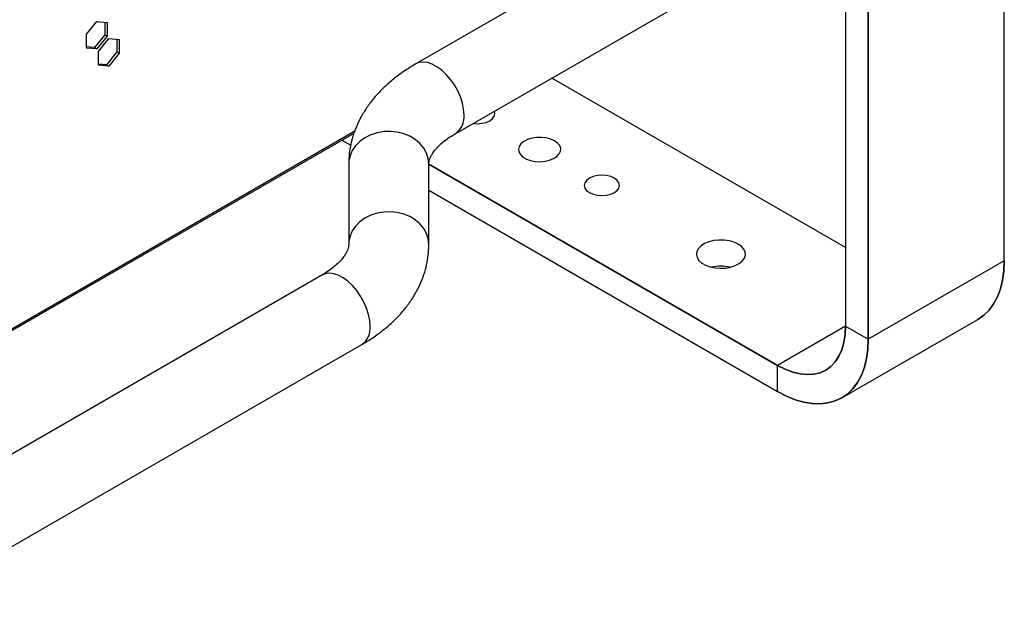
# Model space of a CAD drawing. Header units: millimetres. Extents: x 22 to 1954, y -1449 to 528.
# Tile 6 of 16: x 947 to 1254, y -1157 to -975. Entities that reach past the tile are written whole.
import ezdxf

# ---------------------------------------------------------------- set-up
doc = ezdxf.new("R2010")
doc.units = ezdxf.units.MM

msp = doc.modelspace()

# ---------------------------------------------------------------- linework, layer by layer
at = {"color": 7, "linetype": 'Continuous', "lineweight": 25}
for p, q in [((1211.47, -841.76), (1211.47, -1074.48)), ((1211.47, -1074.48), (1211.47, -841.76)), ((1253.9, -1049.99), (1253.9, -882.64)), ((1204.4, -901.06), (1204.4, -1070.4)), ((1082.8, -1010.26), (1194.56, -945.74)), ((1135.12, -951.19), (1070.3, -988.61)), ((967.63, -979.34), (970.84, -975.34)), ((970.84, -975.34), (974.06, -975.62)), ((973.35, -975.56), (973.35, -979.51)), ((974.06, -975.62), (974.06, -979.91)), ((967.63, -983.63), (967.63, -979.34)), ((973.35, -979.51), (970.14, -983.51)), ((973.35, -979.51), (974.06, -979.91)), ((974.06, -979.91), (970.84, -983.92)), ((971.37, -984.69), (974.59, -980.69)), ((974.59, -980.69), (977.81, -980.97)), ((977.1, -980.91), (977.1, -984.85)), ((977.81, -980.97), (977.81, -985.26)), ((970.14, -983.51), (967.63, -983.28)), ((970.84, -983.92), (967.63, -983.63)), ((970.14, -983.51), (970.84, -983.92)), ((971.37, -988.98), (971.37, -984.69)), ((977.1, -984.85), (973.88, -988.86)), ((977.81, -985.26), (974.59, -989.27)), ((977.1, -984.85), (977.81, -985.26)), ((973.88, -988.86), (971.37, -988.63)), ((973.88, -988.86), (974.59, -989.27)), ((974.59, -989.27), (971.37, -988.98)), ((1204.4, -1045.91), (1112.72, -992.99)), ((865.69, -1117.21), (1051.07, -1010.19)), ((1047.3, -1012.37), (1050.02, -1013.94)), ((1049.4, -1019.85), (1049.4, -1044.92)), ((1074.4, -1044.92), (1074.4, -1019.85)), ((1074.4, -1028.01), (1183.19, -1090.81)), ((1253.9, -1049.99), (1211.47, -1074.48)), ((1041.01, -1054.5), (900.59, -1135.57)), ((1203.19, -1092.79), (1245.61, -1068.3)), ((1204.4, -1070.4), (1211.47, -1074.48)), ((913.09, -1157.22), (1053.51, -1076.16)), ((1183.19, -1090.81), (1183.19, -1082.65))]:
    msp.add_line(p, q, dxfattribs=at)
at = {"color": 8, "linetype": 'Continuous', "lineweight": 25}
for p, q in [((1253.9, -1049.99), (1253.9, -882.64)), ((1204.4, -901.06), (1204.4, -1070.4)), ((1204.4, -1045.91), (1112.72, -992.99)), ((1051.28, -1009.59), (865.98, -1116.57)), ((1047.3, -1012.37), (1050.02, -1013.94)), ((1183.19, -1082.65), (1074.4, -1019.85)), ((1074.4, -1019.85), (1183.19, -1082.65)), ((1074.4, -1028.01), (1183.19, -1090.81)), ((1204.4, -1070.4), (1183.19, -1082.65))]:
    msp.add_line(p, q, dxfattribs=at)
at = {"color": 8, "linetype": 'Continuous', "lineweight": 25, "flags": 128}
for points in [[(1085.39, -1004.54), (1085.26, -1002.74), (1084.88, -1000.85), (1084.26, -998.91), (1083.42, -997), (1082.39, -995.15), (1081.18, -993.42), (1079.84, -991.87), (1078.41, -990.53), (1076.92, -989.46), (1075.42, -988.67), (1073.96, -988.18), (1072.57, -988.03), (1071.29, -988.2), (1070.3, -988.61)], [(1074.4, -1019.85), (1074.22, -1018.12), (1073.69, -1016.45), (1072.81, -1014.87), (1071.63, -1013.44), (1070.16, -1012.19), (1068.46, -1011.16), (1066.56, -1010.38), (1064.54, -1009.87), (1062.43, -1009.65), (1060.31, -1009.72), (1058.24, -1010.09), (1056.27, -1010.73), (1054.47, -1011.64), (1052.88, -1012.79), (1051.55, -1014.13), (1050.51, -1015.64), (1049.81, -1017.28), (1049.45, -1018.98), (1049.4, -1019.85)], [(1074.4, -1044.92), (1074.22, -1043.2), (1073.69, -1041.52), (1072.81, -1039.94), (1071.63, -1038.51), (1070.16, -1037.26), (1068.46, -1036.23), (1066.56, -1035.45), (1064.54, -1034.94), (1062.43, -1034.72), (1060.31, -1034.8), (1058.24, -1035.16), (1056.27, -1035.81), (1054.47, -1036.71), (1052.88, -1037.86), (1051.55, -1039.2), (1050.51, -1040.72), (1049.81, -1042.35), (1049.45, -1044.05), (1049.4, -1044.92)], [(1056.1, -1070.43), (1055.97, -1068.63), (1055.59, -1066.74), (1054.97, -1064.81), (1054.13, -1062.89), (1053.1, -1061.04), (1051.89, -1059.31), (1050.55, -1057.76), (1049.12, -1056.43), (1047.63, -1055.35), (1046.13, -1054.56), (1044.67, -1054.08), (1043.28, -1053.92), (1042, -1054.09), (1041.01, -1054.5)], [(1183.19, -1090.81), (1183.19, -1090.81), (1183.19, -1090.81), (1183.19, -1090.81), (1183.19, -1090.81), (1183.19, -1090.81)]]:
    msp.add_lwpolyline(points, dxfattribs=at)
at = {"color": 7, "linetype": 'Continuous', "lineweight": 25, "flags": 128}
for points in [[(1088.19, -1007.15), (1089.5, -1007.24), (1090.92, -1007.13), (1092.25, -1006.82), (1093.38, -1006.31), (1094.26, -1005.66), (1094.81, -1004.89), (1095, -1004.07), (1094.84, -1003.31)], [(1113.61, -1012.6), (1112.41, -1012.05), (1111.02, -1011.68), (1109.52, -1011.5), (1107.98, -1011.52), (1106.5, -1011.75), (1105.16, -1012.17), (1104.01, -1012.76), (1103.13, -1013.49), (1102.57, -1014.31), (1102.34, -1015.18), (1102.48, -1016.06), (1102.96, -1016.9), (1103.76, -1017.66), (1104.85, -1018.28), (1106.15, -1018.75), (1107.61, -1019.02), (1109.13, -1019.1), (1110.65, -1018.97), (1112.07, -1018.65), (1113.33, -1018.14), (1114.35, -1017.48), (1115.07, -1016.7), (1115.47, -1015.85), (1115.52, -1014.96), (1115.21, -1014.09), (1114.56, -1013.29), (1113.61, -1012.6)], [(1132.28, -1024.27), (1131.14, -1023.77), (1129.81, -1023.45), (1128.39, -1023.34), (1126.96, -1023.45), (1125.64, -1023.77), (1124.5, -1024.27), (1123.62, -1024.93), (1123.07, -1025.7), (1122.89, -1026.52), (1123.07, -1027.34), (1123.62, -1028.11), (1124.5, -1028.76), (1125.64, -1029.27), (1126.96, -1029.59), (1128.39, -1029.69), (1129.81, -1029.59), (1131.14, -1029.27), (1132.28, -1028.76), (1133.15, -1028.11), (1133.7, -1027.34), (1133.89, -1026.52), (1133.7, -1025.7), (1133.15, -1024.93), (1132.28, -1024.27)], [(1170.92, -1044.83), (1169.63, -1044.23), (1168.15, -1043.8), (1166.54, -1043.57), (1164.89, -1043.55), (1163.26, -1043.73), (1161.74, -1044.11), (1160.4, -1044.66), (1159.3, -1045.37), (1158.48, -1046.2), (1158, -1047.12), (1157.86, -1048.07), (1158.09, -1049.02), (1158.66, -1049.91), (1159.55, -1050.72), (1160.72, -1051.39), (1162.11, -1051.91), (1163.66, -1052.24), (1165.3, -1052.36), (1166.95, -1052.29), (1168.53, -1052.01), (1169.97, -1051.54), (1171.2, -1050.9), (1172.17, -1050.12), (1172.82, -1049.25), (1173.13, -1048.31), (1173.09, -1047.35), (1172.69, -1046.43), (1171.96, -1045.57), (1170.92, -1044.83)], [(1245.61, -1068.3), (1245.61, -1068.3), (1247.48, -1067), (1249.13, -1065.38), (1250.56, -1063.46), (1251.74, -1061.24), (1252.68, -1058.77), (1253.35, -1056.05), (1253.76, -1053.11), (1253.9, -1049.99)], [(1253.9, -1049.99), (1253.76, -1053.11), (1253.35, -1056.04), (1252.68, -1058.76), (1251.74, -1061.24), (1250.56, -1063.45), (1249.13, -1065.38), (1247.48, -1067), (1245.62, -1068.3)], [(1253.9, -1049.99), (1253.9, -1049.99), (1253.9, -1049.99), (1253.9, -1049.99), (1253.9, -1049.99), (1253.9, -1049.99)], [(1204.4, -1070.4), (1204.27, -1073.06), (1203.87, -1075.54), (1203.21, -1077.8), (1202.3, -1079.81), (1201.15, -1081.55), (1199.77, -1083), (1198.19, -1084.13), (1196.41, -1084.94), (1194.47, -1085.41), (1192.39, -1085.54), (1190.19, -1085.32), (1187.91, -1084.76), (1185.56, -1083.86), (1183.19, -1082.65)], [(1183.19, -1082.65), (1185.56, -1083.86), (1187.91, -1084.76), (1190.19, -1085.32), (1192.39, -1085.53), (1194.47, -1085.41), (1196.41, -1084.94), (1198.19, -1084.13), (1199.77, -1083), (1201.15, -1081.55), (1202.3, -1079.81), (1203.21, -1077.8), (1203.87, -1075.54), (1204.27, -1073.06), (1204.4, -1070.4)], [(1204.4, -1070.4), (1204.4, -1070.4), (1204.4, -1070.4), (1204.4, -1070.4), (1204.4, -1070.4), (1204.4, -1070.4)], [(1211.47, -1074.48), (1211.34, -1077.6), (1210.93, -1080.54), (1210.25, -1083.26), (1209.32, -1085.73), (1208.13, -1087.95), (1206.71, -1089.87), (1205.05, -1091.49), (1203.19, -1092.79), (1201.13, -1093.76), (1198.9, -1094.38), (1196.52, -1094.65), (1194.01, -1094.57), (1191.4, -1094.15), (1188.71, -1093.37), (1185.96, -1092.26), (1183.19, -1090.81)], [(1183.19, -1090.81), (1185.96, -1092.25), (1188.71, -1093.37), (1191.4, -1094.14), (1194.01, -1094.57), (1196.52, -1094.65), (1198.9, -1094.38), (1201.13, -1093.76), (1203.19, -1092.79), (1205.05, -1091.49), (1206.7, -1089.87), (1208.13, -1087.95), (1209.32, -1085.73), (1210.25, -1083.26), (1210.93, -1080.54), (1211.33, -1077.6), (1211.47, -1074.48)], [(1183.19, -1090.81), (1183.19, -1090.81), (1183.19, -1090.81), (1183.19, -1090.81), (1183.19, -1090.81), (1183.19, -1090.81)]]:
    msp.add_lwpolyline(points, dxfattribs=at)
at = {"color": 8, "linetype": 'Continuous', "lineweight": 25}
for centre, start, end in [((1079.1, -1005.15), 305.9639, 5.5056), ((1049.82, -1071.04), 305.7919, 5.5202)]:
    msp.add_arc(centre, 6.31, start, end, dxfattribs=at)
at = {"color": 7, "linetype": 'Continuous', "lineweight": 25}
for centre, radius, start, end in [((1165.51, -1064.46), 12.76, 76.7895, 103.2105), ((1211.47, -1074.48), 0.00152, 242.2479, 297.7521), ((1183.19, -1082.65), 0.00145, 120.8062, 178.6963)]:
    msp.add_arc(centre, radius, start, end, dxfattribs=at)
for points, knots in [([(1070.3, -988.61), (1069.68, -988.98), (1067.92, -990.02), (1065.2, -991.88), (1062.21, -994.24), (1059.49, -996.77), (1057.07, -999.45), (1054.96, -1002.26), (1053.19, -1005.17), (1051.75, -1008.15), (1050.65, -1011.19), (1049.89, -1014.25), (1049.47, -1017.14), (1049.42, -1019.01), (1049.4, -1019.85)], [0, 0, 0, 0, 0.050683, 0.143945, 0.237186, 0.329813, 0.421363, 0.511395, 0.599588, 0.685803, 0.770103, 0.852711, 0.933966, 1, 1, 1, 1]), ([(1074.4, -1019.85), (1074.4, -1019.75), (1074.41, -1019.39), (1074.51, -1018.78), (1074.8, -1017.92), (1075.26, -1016.98), (1075.94, -1015.94), (1076.89, -1014.79), (1078.12, -1013.57), (1079.63, -1012.32), (1081.2, -1011.21), (1082.33, -1010.54), (1082.8, -1010.26)], [0, 0, 0, 0, 0.053519, 0.190032, 0.306689, 0.413417, 0.514505, 0.621538, 0.725278, 0.827602, 0.92962, 1, 1, 1, 1]), ([(1049.4, -1044.92), (1049.4, -1045.02), (1049.39, -1045.38), (1049.29, -1045.98), (1049.01, -1046.85), (1048.54, -1047.79), (1047.86, -1048.83), (1046.92, -1049.98), (1045.68, -1051.2), (1044.18, -1052.44), (1042.6, -1053.55), (1041.47, -1054.23), (1041.01, -1054.5)], [0, 0, 0, 0, 0.05352, 0.190032, 0.306689, 0.413417, 0.514505, 0.621538, 0.725278, 0.827602, 0.929619, 1, 1, 1, 1]), ([(1053.51, -1076.16), (1054.13, -1075.79), (1055.88, -1074.75), (1058.61, -1072.89), (1061.59, -1070.53), (1064.31, -1068), (1066.73, -1065.31), (1068.84, -1062.51), (1070.62, -1059.6), (1072.06, -1056.61), (1073.16, -1053.58), (1073.91, -1050.52), (1074.33, -1047.62), (1074.38, -1045.76), (1074.4, -1044.92)], [0, 0, 0, 0, 0.050683, 0.143945, 0.237186, 0.329813, 0.421363, 0.511395, 0.599588, 0.685803, 0.770103, 0.852711, 0.933967, 1, 1, 1, 1])]:
    msp.add_open_spline(points, degree=3, knots=knots, dxfattribs=at)

doc.saveas('drawing.dxf')
